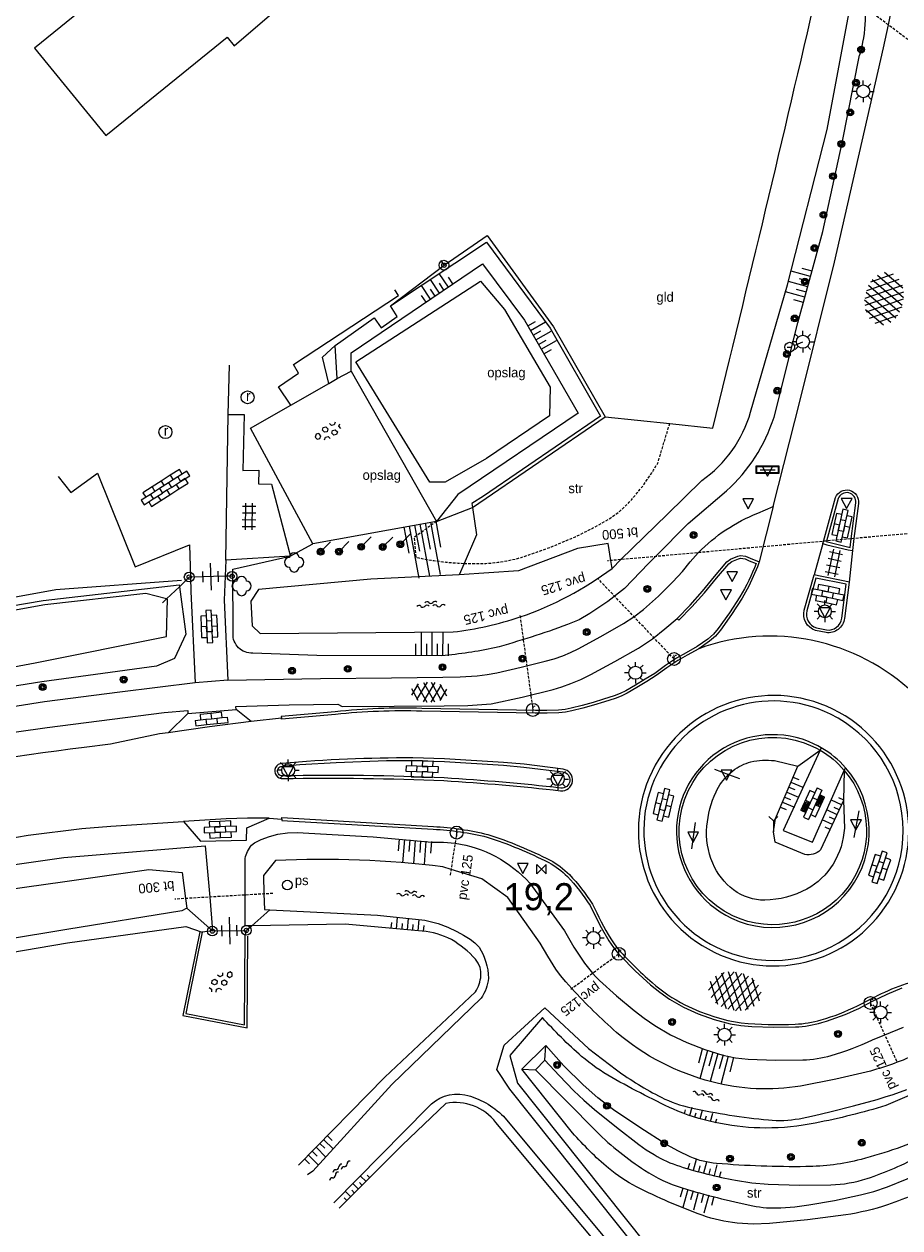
# Model space of a CAD drawing. Header units: metres. Extents: x 121538 to 126242, y 445257 to 454505.
# Tile 46 of 83: x 122808 to 122889, y 452379 to 452491. Entities that reach past the tile are written whole.
import ezdxf
from ezdxf.enums import TextEntityAlignment as Align

# ---------------------------------------------------------------- set-up
doc = ezdxf.new("R2010")
doc.units = ezdxf.units.M
doc.linetypes.add('SCHRIKH', pattern=[100, 100, 0])
doc.linetypes.add('STIPPELFIJN', pattern=[0.375, 0.25, -0.125])
for name, color, linetype in [('B01_F', 8, 'Continuous'), ('SYMBD01', 8, 'Continuous'), ('SYMBD02', 8, 'Continuous'), ('SYMBD03', 8, 'Continuous'), ('SYMBD04', 8, 'Continuous'), ('SYMBD05', 8, 'Continuous'), ('TEK-D05', 8, 'Continuous'), ('TEK-D19', 8, 'Continuous'), ('TEK-D20', 7, 'Continuous'), ('TER-D03S', 8, 'Continuous'), ('TER-T01', 8, 'Continuous'), ('TER-T02', 8, 'RASTER'), ('TER-T03', 8, 'Continuous'), ('TER-T04', 8, 'HAAG'), ('TER-T09', 8, 'Continuous'), ('TOPOT05', 8, 'STIPPELFIJN'), ('TOPOT11', 8, 'STIPPELFIJN'), ('TOPOT18', 8, 'STIPPELFIJN'), ('TOPOT20', 8, 'Continuous'), ('TOPOT21', 8, 'Continuous'), ('TOPOT22', 8, 'Continuous'), ('TOPOT23', 8, 'Continuous'), ('TOPOT24', 8, 'Continuous'), ('TOPOT26', 8, 'Continuous'), ('TOPOT30', 8, 'Continuous'), ('TOPOT50', 8, 'Continuous'), ('TOPOT54', 8, 'SCHRIKH'), ('TOPOV04', 8, 'Continuous'), ('WAT-T00', 8, 'Continuous'), ('WEG-T01', 8, 'Continuous'), ('WEG-T21', 8, 'Continuous')]:
    doc.layers.add(name, color=color, linetype=linetype)
doc.styles.add('ISO', font='provutr.shx')
doc.styles.add('rtw_iso', font='iso-rtw.shx')
doc.linetypes.add('HAAG', pattern='A,0.25,-0.25,[151,BLOK.SHX,S=0.25,R=0,X=0,Y=0],-0.25,0.25', length=1)
doc.linetypes.add('RASTER', pattern='A,0.25,-0.25,[150,BLOK.SHX,S=0.25,R=0,X=0,Y=0],-0.25,0.25', length=1)

# ---------------------------------------------------------------- blocks, each defined once
blk = doc.blocks.new('water-m')
at = {"linetype": 'Continuous'}
for centre, start, end in [((-0.32, 1.12), 309.7446, 50.2554), ((-0.01, 0.75), 129.7446, 230.2554), ((-0.32, 0.37), 309.7446, 50.2554), ((0.32, 0.01), 129.7446, 230.2554), ((0, 0.38), 309.7446, 50.2554), ((-0.01, -0.74), 129.7446, 230.2554), ((-0.32, -0.37), 309.7446, 50.2554), ((-0.32, -1.12), 309.7446, 50.2554), ((0, -0.37), 309.7446, 50.2554)]:
    blk.add_arc(centre, 0.244, start, end, dxfattribs=at)
blk = doc.blocks.new('talud')
for p, q in [((0, 0.75), (0.5, 0.75)), ((0, 0.5), (1, 0.5)), ((0, 0.25), (0.5, 0.25)), ((0, 0), (1, 0)), ((0, -0.25), (0.5, -0.25)), ((0, -0.5), (1, -0.5)), ((0, -0.75), (0.5, -0.75))]:
    blk.add_line(p, q)
blk = doc.blocks.new('struik')
at = {"linetype": 'Continuous'}
for centre, start, end in [((-0.44, 0), 91.0912, 268.9013), ((0, 0.44), 1.0233, 178.9632), ((0.44, 0), 271.6625, 88.3448), ((0, -0.45), 180.4729, 359.5406)]:
    blk.add_arc(centre, 0.45, start, end, dxfattribs=at)
blk = doc.blocks.new('DRHEK')
at = {"linetype": 'Continuous'}
for p, q in [((1.25, 0), (-1.25, 0)), ((-0.5, 0.7), (0.5, 0.7)), ((-0.5, -0.7), (0.5, -0.7))]:
    blk.add_line(p, q, dxfattribs=at)
blk = doc.blocks.new('beton-m')
for p, q in [((-0.23, 1.44), (-0.45, 1.31)), ((-0.45, 1.31), (-0.45, 1.05)), ((0, 1.31), (-0.23, 1.44)), ((0, 1.05), (0, 1.31)), ((-0.68, 0.66), (-0.45, 0.52)), ((-0.45, 0.26), (-0.68, 0.13)), ((-0.45, 1.05), (-0.23, 0.92)), ((-0.45, 0.52), (-0.45, 0.26)), ((-0.23, 0.92), (0, 1.05)), ((0, 0.52), (0.23, 0.66)), ((0, 0.26), (0, 0.52)), ((0.23, 0.13), (0, 0.26)), ((0.23, 0.66), (0.45, 0.52)), ((0.45, 0.26), (0.23, 0.13)), ((0.45, 0.52), (0.45, 0.26)), ((-0.45, -0.26), (-0.23, -0.13)), ((-0.45, -0.52), (-0.45, -0.26)), ((-0.23, -0.66), (-0.45, -0.52)), ((-0.23, -0.13), (0, -0.26)), ((0, -0.52), (-0.23, -0.66)), ((0, -0.26), (0, -0.52)), ((0, -1.05), (0.23, -0.92)), ((0.23, -0.92), (0.45, -1.05)), ((0.45, -0.26), (0.68, -0.13)), ((0.45, -0.52), (0.45, -0.26)), ((0.68, -0.66), (0.45, -0.52))]:
    blk.add_line(p, q)
blk = doc.blocks.new('asfalt-l')
for p, q in [((-0.93, 0.18), (0.7, 1.13)), ((-0.76, 1.01), (0.3, 1.62)), ((-0.7, 1.13), (0.93, 0.18)), ((-0.3, 1.62), (0.76, 1.01)), ((-0.89, -0.52), (0.89, 0.52)), ((-0.89, 0.52), (0.89, -0.52)), ((-0.93, -0.18), (0.7, -1.13)), ((-0.76, -1.01), (0.3, -1.62)), ((-0.7, -1.13), (0.93, -0.18)), ((-0.3, -1.62), (0.76, -1.01))]:
    blk.add_line(p, q)
blk = doc.blocks.new('bermverhardingblok-l')
at = {"linetype": 'Continuous'}
for p, q in [((-0.25, 1.5), (0.25, 1.5)), ((-0.25, 1.5), (-0.25, -1.5)), ((0.25, 1.5), (0.25, -1.5)), ((-0.75, 1), (-0.75, -1)), ((-0.25, 1), (-0.75, 1)), ((-0.75, 0), (-0.25, 0)), ((-0.25, 0.5), (0.25, 0.5)), ((0.75, 1), (0.25, 1)), ((0.25, 1), (0.75, 1)), ((0.75, 0), (0.25, 0)), ((0.35, 0.9), (0.35, 0.1)), ((0.65, 0.9), (0.35, 0.9)), ((0.65, 0.1), (0.35, 0.1)), ((0.45, 0.8), (0.45, 0.2)), ((0.55, 0.8), (0.45, 0.8)), ((0.55, 0.2), (0.45, 0.2)), ((0.55, 0.8), (0.55, 0.2)), ((0.65, 0.9), (0.65, 0.1)), ((0.75, -1), (0.75, 1)), ((-0.75, -1), (-0.25, -1)), ((-0.25, -1), (-0.75, -1)), ((-0.65, -0.1), (-0.35, -0.1)), ((-0.65, -0.9), (-0.65, -0.1)), ((-0.65, -0.9), (-0.35, -0.9)), ((-0.55, -0.2), (-0.45, -0.2)), ((-0.55, -0.8), (-0.55, -0.2)), ((-0.55, -0.8), (-0.45, -0.8)), ((-0.45, -0.8), (-0.45, -0.2)), ((-0.35, -0.9), (-0.35, -0.1)), ((-0.25, -0.5), (0.25, -0.5)), ((0.25, -1), (0.75, -1)), ((-0.25, -1.5), (0.25, -1.5))]:
    blk.add_line(p, q, dxfattribs=at)
blk = doc.blocks.new('asfalt-xl')
at = {"linetype": 'Continuous'}
for p, q in [((0.41, 2.41), (-1.51, 1.29)), ((0.41, 2.41), (-1.51, 1.29)), ((1.52, 1.29), (-0.43, 2.4)), ((1.52, 1.29), (-0.43, 2.4)), ((1.4, 1.54), (-1.75, -0.3)), ((1.4, 1.54), (-1.75, -0.3)), ((1.01, 2.03), (-1.74, 0.43)), ((1.01, 2.03), (-1.74, 0.43)), ((1.77, -0.29), (-1.4, 1.52)), ((1.77, -0.29), (-1.4, 1.52)), ((1.75, 0.44), (-1.02, 2.02)), ((1.75, 0.44), (-1.02, 2.02)), ((1.41, -1.53), (-1.75, 0.28)), ((1.41, -1.53), (-1.75, 0.28)), ((1.65, -0.94), (-1.64, 0.94)), ((1.65, -0.94), (-1.64, 0.94)), ((1.64, 0.96), (-1.63, -0.95)), ((1.64, 0.96), (-1.63, -0.95)), ((1.76, 0.3), (-1.39, -1.53)), ((1.76, 0.3), (-1.39, -1.53)), ((1.02, -2.03), (-1.74, -0.45)), ((1.02, -2.03), (-1.74, -0.45)), ((1.75, -0.43), (-1, -2.03)), ((1.75, -0.43), (-1, -2.03)), ((0.41, -2.41), (-1.49, -1.33)), ((0.41, -2.41), (-1.49, -1.33)), ((1.53, -1.28), (-0.41, -2.41)), ((1.53, -1.28), (-0.41, -2.41))]:
    blk.add_line(p, q, dxfattribs=at)
blk = doc.blocks.new('tegels-m')
for p, q in [((-0.31, -1.23), (-0.31, 1.25)), ((0.31, -1.23), (0.31, 1.25)), ((0.62, 0.94), (-0.62, 0.94)), ((0.62, 0.31), (-0.62, 0.31)), ((0.62, -0.31), (-0.62, -0.31)), ((0.62, -0.94), (-0.62, -0.94))]:
    blk.add_line(p, q)
blk = doc.blocks.new('paal')
for radius in [0.45, 0.2]:
    blk.add_circle((0, 0), radius)
blk = doc.blocks.new('lichtmast')
for p, q in [((-0.6, 0), (-1, 0)), ((-0.71, 0.71), (-0.42, 0.42)), ((0, 0.6), (0, 1)), ((0.42, 0.42), (0.71, 0.71)), ((0.6, 0), (1, 0)), ((-0.42, -0.42), (-0.71, -0.71)), ((0, -0.6), (0, -1)), ((0.42, -0.42), (0.71, -0.71))]:
    blk.add_line(p, q)
blk.add_circle((0, 0), 0.6)
blk = doc.blocks.new('kilometerpaal')
for p, q in [((-0.44, 0.44), (0.44, -0.44)), ((-0.44, -0.44), (-0.44, 0.44)), ((0.44, 0.44), (-0.44, -0.44)), ((0.44, -0.44), (0.44, 0.44))]:
    blk.add_line(p, q)
at = {"style": 'rtw_iso'}
blk.add_attdef('KILOMETERPAAL', (0.59, 0.87), '', height=2.5, dxfattribs=at)
blk = doc.blocks.new('BOOM')
for radius in [0.315, 0.225, 0.135]:
    blk.add_circle((0, 0), radius)
blk = doc.blocks.new('vruchtboom')
blk.add_line((0, 0), (0.919239, 0.919239))
for radius in [0.315, 0.225, 0.135]:
    blk.add_circle((0, 0), radius)
blk = doc.blocks.new('verkeersbord')
for p, q in [((0.5, 0.32), (-0.5, 0.32)), ((-0.5, 0.32), (0, -0.6)), ((0, -0.6), (0.5, 0.32))]:
    blk.add_line(p, q)
blk = doc.blocks.new('wegwijzer')
for q in [(-0.42, 1.42), (0.42, 1.42), (0, 0)]:
    blk.add_line((0, 1), q)
blk = doc.blocks.new('kolk')
blk.add_circle((0, 0), 0.6)
at = {"style": 'ISO'}
blk.add_text('r', height=0.933, dxfattribs=at).set_placement((0.06, -0.33), align=Align.CENTER)
blk = doc.blocks.new('aanduidingsbord')
for p, q in [((-0.81, -0.33), (0, 0)), ((-1.45, -0.5), (-1.01, -0.5))]:
    blk.add_line(p, q)
blk.add_circle((-1.23, -0.5), 0.45)
blk = doc.blocks.new('peilschaal')
blk.add_circle((0, 0), 0.45)
at = {"style": 'ISO'}
blk.add_attdef('PEILSCHAAL', (0.7, 0), '', height=0.9, dxfattribs=at)
blk = doc.blocks.new('plaatsnaam')
blk.add_line((-0.69, 0), (0.69, 0))
for points in [[(-1.05, 0.35), (1.05, 0.35), (1.05, -0.35), (-1.05, -0.35)], [(-0.99, 0.29), (0.99, 0.29), (0.99, -0.29), (-0.99, -0.29)]]:
    blk.add_lwpolyline(points, close=True)
blk = doc.blocks.new('klinkers-m')
for p, q in [((0, 1.5), (-0.5, 1.5)), ((-0.5, 1.5), (-0.5, 0.5)), ((0, 1.5), (0, 1)), ((-0.5, 0.5), (-0.5, -0.5)), ((0, 0.5), (-0.5, 0.5)), ((0.5, 1), (0, 1)), ((0, 1), (0, 0.5)), ((0, 0.5), (0, 0)), ((0.5, 0), (0, 0)), ((0, 0), (0, -0.5)), ((0.5, 0), (0.5, 1)), ((0.5, -1), (0.5, 0)), ((-0.5, -0.5), (-0.5, -1.5)), ((0, -0.5), (-0.5, -0.5)), ((0, -0.5), (0, -1)), ((0, -1), (0.5, -1)), ((0, -1), (0, -1.5)), ((-0.5, -1.5), (0, -1.5))]:
    blk.add_line(p, q)
blk = doc.blocks.new('klinkers-l')
at = {"linetype": 'Continuous'}
for p, q in [((0.25, 1.5), (-0.25, 1.5)), ((-0.25, 1.5), (-0.25, 0.5)), ((0.25, 0.5), (0.25, 1.5)), ((-0.25, 1), (-0.75, 1)), ((-0.75, 1), (-0.75, 0)), ((-0.25, 0), (-0.75, 0)), ((-0.75, 0), (-0.75, -1)), ((0.25, 0.5), (-0.25, 0.5)), ((-0.25, 0.5), (-0.25, -0.5)), ((0.75, 1), (0.25, 1)), ((0.25, -0.5), (0.25, 0.5)), ((0.75, 0), (0.75, 1)), ((-0.75, -1), (-0.25, -1)), ((-0.25, -0.5), (-0.25, 0)), ((0.25, -0.5), (-0.25, -0.5)), ((-0.25, -0.5), (-0.25, -1.5)), ((0.75, 0), (0.25, 0)), ((0.25, 0), (0.25, -0.5)), ((0.25, -1.5), (0.25, -0.5)), ((0.25, -1), (0.75, -1)), ((0.75, -1), (0.75, 0)), ((-0.25, -1.5), (0.25, -1.5))]:
    blk.add_line(p, q, dxfattribs=at)
blk = doc.blocks.new('klinkers-xl')
at = {"linetype": 'Continuous'}
for p, q in [((0.25, 2.5), (-0.25, 2.5)), ((-0.25, 2.5), (-0.25, 1.5)), ((0.25, 1.5), (0.25, 2.5)), ((-0.25, 2), (-0.75, 2)), ((-0.75, 2), (-0.75, 1)), ((-0.25, 1.5), (0.25, 1.5)), ((-0.25, 1.5), (-0.25, 0.5)), ((0.75, 2), (0.25, 2)), ((0.25, 2), (0.25, 1.5)), ((0.25, 0.5), (0.25, 1.5)), ((0.75, 1), (0.75, 2)), ((-0.75, 1), (-0.75, 0)), ((-0.75, 1), (-0.25, 1)), ((-0.75, 0), (-0.25, 0)), ((-0.75, 0), (-0.75, -1)), ((-0.25, 0.5), (0.25, 0.5)), ((-0.25, 0.5), (-0.25, -0.5)), ((0.25, 1), (0.75, 1)), ((0.25, 0.5), (0.25, 0)), ((0.25, 0), (0.75, 0)), ((0.25, 0), (0.25, -0.5)), ((0.75, 0), (0.75, 1)), ((0.75, -1), (0.75, 0)), ((-0.75, -1), (-0.75, -2)), ((-0.75, -1), (-0.25, -1)), ((-0.25, -0.5), (0.25, -0.5)), ((-0.25, -0.5), (-0.25, -1.5)), ((0.25, -1.5), (0.25, -0.5)), ((0.25, -1), (0.75, -1)), ((0.75, -2), (0.75, -1)), ((-0.75, -2), (-0.25, -2)), ((-0.25, -1.5), (0.25, -1.5)), ((-0.25, -1.5), (-0.25, -2.5)), ((0.25, -2.5), (0.25, -1.5)), ((0.25, -2), (0.75, -2)), ((-0.25, -2.5), (0.25, -2.5))]:
    blk.add_line(p, q, dxfattribs=at)

msp = doc.modelspace()

# ---------------------------------------------------------------- linework, layer by layer
at = {"layer": 'B01_F'}
msp.add_lwpolyline([(122822.72, 452500), (122820.25, 452498.02), (122820.43, 452497.8), (122809.21, 452488.68), (122815.79, 452480.57), (122827.02, 452489.69), (122827.68, 452488.89), (122834.45, 452494.7), (122830.14, 452500)], dxfattribs=at)
at = {"layer": 'TER-T01'}
for points in [[(122846.78, 452469.02), (122847.11, 452468.58)], [(122837.23, 452458.08), (122838.51, 452458.77)]]:
    msp.add_lwpolyline(points, dxfattribs=at)
at = {"layer": 'TER-T02', "flags": 128}
msp.add_lwpolyline([(122868, 452453.92), (122871.98, 452453.51, 0.004036), (122881.62, 452493.89)], format="xyb", dxfattribs=at)
for points in [[(122847.11, 452468.58), (122851.1, 452471.32), (122857.24, 452462.87), (122862.02, 452454.55)], [(122842.17, 452464.81), (122847.11, 452468.58)], [(122837.03, 452461.14), (122840.65, 452463.72), (122841.3, 452462.78), (122842.77, 452463.83), (122842.17, 452464.81)], [(122837.23, 452458.08), (122837.03, 452461.14)], [(122849.74, 452446.16), (122862.02, 452454.55)], [(122862.02, 452454.55), (122868, 452453.92)], [(122846.42, 452444.87), (122849.74, 452446.16)], [(122823.51, 452439.7), (122822.61, 452438.82)], [(122822.61, 452438.82), (122821.43, 452437.69)], [(122821.43, 452437.69), (122821.06, 452437.33)], [(122823.3, 452409.07), (122825.68, 452406.96)], [(122830.98, 452408.9), (122829.31, 452407.44)], [(122824.49, 452406.89), (122822.92, 452399.13), (122828.88, 452397.98), (122828.94, 452406.48)], [(122829.31, 452407.44), (122828.81, 452407)]]:
    msp.add_lwpolyline(points, dxfattribs=at)
at = {"layer": 'TER-T03'}
for points in [[(122823.65, 452439.7), (122823.51, 452439.7)], [(122826.86, 452439.79), (122823.65, 452439.7)], [(122827.5, 452439.81), (122826.86, 452439.79)], [(122825.68, 452406.96), (122828.81, 452407)]]:
    msp.add_lwpolyline(points, dxfattribs=at)
at = {"layer": 'TER-T04', "flags": 128}
msp.add_lwpolyline([(122785.86, 452433.96), (122811.17, 452438.55), (122822.82, 452439.44)], dxfattribs=at)
at = {"layer": 'TER-T09'}
for points in [[(122861.55, 452516.55), (122870.11, 452509.98), (122882.91, 452499.11, -0.065625), (122884.68, 452497.53), (122885.11, 452496.91), (122885.42, 452496.15), (122885.63, 452495.35), (122885.89, 452493.92), (122886.05, 452492.47), (122886.08, 452491.87), (122886.1, 452491.27, -0.054181), (122885.58, 452488.02)], [(122728.81, 452433.41), (122714.44, 452419.79), (122714.93, 452419.22), (122719.19, 452420.64), (122723.68, 452420.63), (122747.38, 452425.82), (122753.96, 452427.33), (122766.61, 452430.23), (122771.65, 452431.59), (122773.81, 452433.26), (122777.33, 452437.9), (122779.99, 452439.67), (122782.35, 452442.4), (122784.42, 452445.98), (122789.5, 452450.11, -0.834261), (122795.04, 452445.88), (122787.42, 452436.8), (122784.79, 452434.26), (122785.05, 452433.68), (122788.02, 452433.82), (122809.99, 452437.55), (122822.58, 452439), (122822.61, 452438.82)], [(122863.83, 452438.66), (122862.26, 452437.44), (122860.62, 452436.33), (122859.61, 452435.76), (122858.53, 452435.31, -0.020953), (122851.79, 452433.15, -0.028752), (122846.92, 452432.43), (122835.33, 452432.46), (122829.41, 452432.68, -0.450729), (122827.58, 452434.49), (122827.55, 452440.43), (122832.88, 452441.66)], [(122829.31, 452407.44), (122828.69, 452407.43), (122828.7, 452410.28), (122828.7, 452413.67, -0.115035), (122829.3, 452414.9), (122829.56, 452415.1), (122830.17, 452415.41), (122830.94, 452415.71), (122831.72, 452415.93), (122832.62, 452416.05), (122833.52, 452416.07), (122840.56, 452415.67), (122845.97, 452415.19), (122847.05, 452415.19), (122848.13, 452415.08, -0.175548), (122855.05, 452411.38), (122858.27, 452406.98), (122859.14, 452405.46), (122860.11, 452403.98), (122860.47, 452403.51), (122860.85, 452403.05), (122861.17, 452402.7), (122861.51, 452402.37), (122863.09, 452400.95), (122864.71, 452399.58), (122865.64, 452398.87), (122866.61, 452398.21), (122868.08, 452397.35), (122869.6, 452396.62), (122871.25, 452395.98), (122872.93, 452395.46), (122874.09, 452395.22), (122875.26, 452395.09), (122877.79, 452394.99), (122880.32, 452395.02, 0.061843), (122882.95, 452395.43, 0.040366), (122886.76, 452396.87), (122887.92, 452397.34), (122889.65, 452398.05)], [(122833.63, 452385.28), (122841.64, 452393.42), (122850.01, 452401.31, 0.114884), (122850.53, 452402.82), (122850.53, 452403.2), (122850.44, 452403.58), (122850.26, 452403.97), (122850.01, 452404.33, 0.0853), (122847.79, 452406.16, 0.097991), (122845.1, 452406.95), (122837.96, 452407.59), (122829.31, 452407.44)], [(122922.74, 452379.02), (122919.64, 452381.29), (122906.65, 452389.46), (122901.36, 452392.05), (122898.85, 452393.3), (122896.51, 452394.14), (122895.04, 452394.11), (122893.71, 452393.39), (122891.85, 452392.55), (122889.96, 452391.62), (122888.02, 452390.8, -0.025327), (122881.48, 452389.17, -0.049182), (122876.88, 452388.71, -0.04742), (122872.7, 452389.13, -0.045289), (122868.75, 452390.27, -0.022373), (122862.65, 452393.39, -0.050228), (122859.85, 452395.35, -0.033459), (122856.21, 452398.95), (122853.2, 452395.43), (122853.9, 452392.87), (122877.86, 452362.85, -0.897667)], [(122876.08, 452360.24), (122851.92, 452389.23, 0.277494), (122847.28, 452391), (122843.24, 452387.13), (122837.39, 452381.29)]]:
    msp.add_lwpolyline(points, format="xyb", dxfattribs=at)
for points in [[(122832.88, 452441.66), (122834.96, 452442.79)], [(122822.61, 452438.82), (122823.2, 452434.43), (122822.15, 452432.16), (122820.5, 452431.45), (122809.89, 452430.01), (122796.69, 452427.91), (122769.57, 452422.73), (122755.39, 452419.68), (122746.18, 452417.69), (122718.27, 452411.67), (122689.06, 452406.51), (122668.27, 452403.4)], [(122670.52, 452387.72), (122681.76, 452388.79), (122684.22, 452389.31), (122707.61, 452394.28), (122736.33, 452399.6), (122758.23, 452404.46), (122763.16, 452405.56), (122788.7, 452410.45), (122811.93, 452413.76), (122825.01, 452414.84), (122825.42, 452410.09), (122825.68, 452406.96)], [(122707.89, 452383.27), (122714.19, 452385.68), (122741.53, 452391.43), (122759.84, 452395.88), (122766.06, 452397.39), (122780.94, 452400.5), (122794.85, 452402.88), (122812.24, 452405.85), (122823.22, 452407.36), (122824.73, 452406.84)]]:
    msp.add_lwpolyline(points, dxfattribs=at)
at = {"layer": 'TOPOT05', "flags": 128}
for points in [[(122848.98, 452440.98), (122849.71, 452440.96), (122850.44, 452440.96, 0.076557), (122854.79, 452441.7), (122857.06, 452442.52), (122859.28, 452443.45), (122860.86, 452444.23), (122862.39, 452445.11, 0.072628), (122864.49, 452446.9, 0.048229), (122866.9, 452450.26), (122868, 452453.92)], [(122846.42, 452444.87), (122844.34, 452443.38), (122844.49, 452441.54, 0.042622), (122848.98, 452440.98)]]:
    msp.add_lwpolyline(points, format="xyb", dxfattribs=at)
at = {"layer": 'TOPOT11', "flags": 128}
msp.add_lwpolyline([(122899.33, 452482.46), (122899.19, 452482.56), (122898.5, 452483.08), (122897.95, 452483.5), (122888.24, 452490.82), (122886.05, 452492.47), (122884.87, 452493.35), (122883.99, 452494.02), (122883.43, 452494.44)], dxfattribs=at)
at = {"layer": 'TOPOT18'}
msp.add_line((122868.4, 452432.13), (122861.41, 452439.51), dxfattribs=at)
at = {"layer": 'TOPOT18', "flags": 128}
for points in [[(122895.57, 452444.23), (122894.84, 452444.16), (122892.49, 452443.95), (122890.3, 452443.75), (122885.06, 452443.28), (122884.81, 452443.26), (122882.5, 452443.05), (122882.23, 452443.02), (122870.65, 452441.97), (122866.67, 452441.61), (122863.48, 452441.33), (122862.55, 452441.24), (122862.24, 452441.21)], [(122854.14, 452436.14), (122854.16, 452436.03), (122855.33, 452427.42)], [(122848.28, 452416.06), (122848.13, 452415.08), (122847.76, 452412.66), (122847.68, 452412.08)], [(122831.27, 452410.43), (122830.44, 452410.38), (122828.7, 452410.28), (122825.42, 452410.09), (122823.19, 452409.96), (122822.19, 452409.9)], [(122858.84, 452401.56), (122858.93, 452401.63), (122860.85, 452403.05), (122863.27, 452404.83), (122863.28, 452404.84)], [(122889.03, 452394.88), (122887.92, 452397.34), (122886.59, 452400.29)]]:
    msp.add_lwpolyline(points, dxfattribs=at)
at = {"layer": 'TOPOT50'}
for points in [[(122862.66, 452440.52), (122863.48, 452441.33), (122867.75, 452445.51), (122870.97, 452448.66, 0.173419), (122875.49, 452454.99), (122878.9, 452466.77), (122882.58, 452481.15), (122884.87, 452493.35), (122884.91, 452493.61), (122884.66, 452494.73)], [(122863.83, 452438.66), (122866.03, 452440.97), (122866.67, 452441.61), (122869.72, 452444.66), (122873.27, 452447.7, 0.130646), (122877.66, 452454.51), (122879.87, 452463.26), (122882.17, 452471.69), (122883.97, 452479.91), (122885.58, 452488.02)], [(122884.1, 452419.02), (122884.17, 452416.48, -0.125182), (122883.13, 452413.15, -0.130532), (122880.69, 452410.83, -0.122808), (122876.8, 452409.81, -0.165303), (122873.92, 452410.75, -0.133188), (122871.98, 452413.24, -0.121238), (122871.44, 452416.65, -0.08877), (122872.29, 452419.82, -0.091663), (122873.45, 452421.44), (122873.65, 452421.62), (122873.85, 452421.79, -0.108435), (122875.51, 452422.6, -0.090682), (122877.7, 452422.72), (122879.85, 452422.22)], [(122884.1, 452419.02), (122881.95, 452414.45, -0.251695), (122880.51, 452414.04), (122877.75, 452415.16), (122877.6, 452416.14), (122877.8, 452417.36), (122879.85, 452422.22)], [(122892.28, 452388.14, -0.044574), (122885.71, 452385.81, -0.060306), (122880.6, 452385.14, -0.023911), (122872.34, 452385.44, -0.079211), (122869.9, 452386.04), (122868.8, 452386.56), (122867.73, 452387.17), (122865.24, 452388.75), (122862.8, 452390.41), (122861.35, 452391.51), (122859.98, 452392.72), (122858.2, 452394.48), (122856.53, 452396.34)], [(122856.44, 452395.01), (122857.76, 452393.57), (122859.13, 452392.16), (122860.06, 452391.28), (122861.04, 452390.43), (122863.07, 452388.8), (122865.14, 452387.2), (122865.83, 452386.71), (122866.55, 452386.25, 0.059537), (122868.94, 452385.17, 0.029435), (122874.09, 452383.88), (122875.6, 452383.65), (122877.13, 452383.52), (122880.02, 452383.44), (122882.92, 452383.46, 0.072961), (122886.27, 452384.04, 0.045475), (122891.27, 452386.2, -0.045475)], [(122893.43, 452383.76, -0.030493), (122888.16, 452381.61, -0.043724), (122884.29, 452380.67), (122880.77, 452380.21), (122877.23, 452379.87), (122875.73, 452379.82), (122874.23, 452379.91, -0.061504), (122871.02, 452380.64, -0.030385), (122864.92, 452383.28, -0.058274), (122862.33, 452385, -0.038832), (122859.01, 452388.28), (122854.31, 452394.17)], [(122855.57, 452394.09), (122861.24, 452388.35, 0.047684), (122865.67, 452384.81, 0.07052), (122869.15, 452383.18, 0.024182), (122875.68, 452381.52, 0.062619), (122878.28, 452381.33), (122879.58, 452381.43), (122880.87, 452381.6), (122883.27, 452382.02), (122885.65, 452382.52), (122886.91, 452382.84), (122888.15, 452383.27), (122889.98, 452384.02), (122891.78, 452384.87)]]:
    msp.add_lwpolyline(points, format="xyb", dxfattribs=at)
for points in [[(122842.17, 452464.81), (122851.03, 452470.71), (122856.93, 452462.75), (122861.59, 452454.61), (122850.77, 452447.19), (122849.68, 452446.51), (122849.74, 452446.16)], [(122838.51, 452458.77), (122838.51, 452460.47), (122850.68, 452468.7), (122854.56, 452463.49), (122859.53, 452454.87), (122848.38, 452447.37), (122846.42, 452444.87)], [(122836.46, 452457.64), (122835.85, 452460.07), (122837.03, 452461.14)], [(122849.74, 452446.16), (122850.13, 452443.62), (122848.98, 452440.98)], [(122848.98, 452440.98), (122848.51, 452439.91)], [(122879.85, 452422.22), (122881.93, 452423.69)], [(122884.16, 452421.82), (122884.1, 452419.02)], [(122856.53, 452396.34), (122854.31, 452394.17)], [(122856.44, 452395.01), (122856.53, 452396.34)], [(122856.44, 452395.01), (122855.57, 452394.09)], [(122854.31, 452394.17), (122855.57, 452394.09)]]:
    msp.add_lwpolyline(points, dxfattribs=at)
msp.add_lwpolyline([(122850.49, 452467.1), (122852.72, 452464.49), (122856.92, 452457.3), (122856.86, 452454.65), (122851.03, 452450.69), (122847.2, 452448.49), (122845.79, 452448.5), (122838.94, 452459.65)], close=True, dxfattribs=at)
at = {"layer": 'TOPOT54'}
for points in [[(122872.15, 452421.93), (122873.45, 452421.44)], [(122873.45, 452421.44), (122874.46, 452421.06)], [(122885.09, 452415.61), (122885.53, 452418.08)], [(122870.36, 452417.01), (122870.02, 452414.56)]]:
    msp.add_lwpolyline(points, dxfattribs=at)
at = {"layer": 'TOPOV04'}
msp.add_lwpolyline([(122877.59, 452446.24), (122876.29, 452441.13)], dxfattribs=at)
msp.add_lwpolyline([(122890.61, 452428.92, 0.284639), (122870.69, 452433.08)], format="xyb", dxfattribs=at)
at = {"layer": 'WAT-T00'}
for points in [[(122821.43, 452437.69), (122819.51, 452438.18), (122810.15, 452437.13), (122787.18, 452432.99), (122783.2, 452432.64), (122783.01, 452433.15), (122787.15, 452437.59), (122794.25, 452446.23, 0.926124), (122790.01, 452449.21), (122784.69, 452445.01), (122781.97, 452440.59), (122779.71, 452438.26), (122777.71, 452437.02), (122775.56, 452433.66), (122773.03, 452431.28), (122771.88, 452430.7), (122754.06, 452426.78), (122745.37, 452424.87), (122721.72, 452419.7), (122713.82, 452418.72), (122713.48, 452419.18), (122714.16, 452420.42), (122728.28, 452433.82)], [(122848.51, 452439.91), (122840.34, 452439.52), (122829.94, 452438.56), (122829.23, 452437.48), (122829.35, 452435.2), (122830.08, 452434.49), (122847.96, 452434.63, 0.052796), (122854.16, 452436.03, 0.080124), (122862.66, 452440.52)], [(122890.93, 452395.58, -0.039153), (122886.59, 452393.99), (122883.37, 452393.23), (122880.12, 452392.6, -0.108141), (122871.9, 452392.99, -0.113149), (122863.08, 452397.56, -0.026405), (122858.93, 452401.63), (122858.65, 452401.94), (122858.37, 452402.25), (122857.89, 452402.82), (122857.47, 452403.42), (122856.72, 452404.61), (122856.02, 452405.82), (122853.01, 452410.04), (122850.62, 452411.79), (122847.76, 452412.66), (122847.01, 452412.89, 0.043445), (122831.51, 452413.47), (122830.39, 452412.1), (122830.44, 452410.38), (122830.49, 452408.93), (122830.98, 452408.9)], [(122830.98, 452408.9), (122840.94, 452408.41), (122845.32, 452407.95), (122846.58, 452407.64), (122847.45, 452407.31), (122848.29, 452406.9), (122848.92, 452406.56), (122849.52, 452406.19), (122849.97, 452405.85), (122850.36, 452405.45, -0.13691), (122851.22, 452402.59, -0.117883), (122850.55, 452400.72), (122842.29, 452392.73), (122834.97, 452384.71), (122834.48, 452384.38)], [(122877.16, 452362.28), (122853.19, 452392.31), (122852.01, 452394.14), (122852.69, 452396.39), (122856.45, 452399.84), (122860.47, 452396.07), (122863.08, 452394.1, 0.039949), (122867.22, 452391.56, 0.064536), (122869.99, 452390.58, 0.028005), (122877.14, 452389.46, 0.071668), (122879.98, 452389.58), (122881.4, 452389.87), (122882.81, 452390.2), (122885.01, 452390.76), (122887.2, 452391.36), (122887.94, 452391.59), (122888.68, 452391.83), (122889.95, 452392.29)], [(122836.92, 452381.79), (122845.6, 452390.6, -0.269152), (122849.05, 452391.8, -0.134855), (122852.61, 452389.8), (122876.11, 452361.62, 0.890673)]]:
    msp.add_lwpolyline(points, format="xyb", dxfattribs=at)
for points in [[(122862.3, 452442.81), (122859.48, 452442.37), (122854.01, 452440.28), (122848.51, 452439.91)], [(122862.66, 452440.52), (122862.55, 452441.24), (122862.3, 452442.81)], [(122695.26, 452410.26), (122695.35, 452409.97), (122722.73, 452414.38), (122755.08, 452421.33), (122766.29, 452423.74), (122796.57, 452429.41), (122809.25, 452431.77), (122821.43, 452434.2), (122821.52, 452437.67), (122821.43, 452437.69)], [(122690.9, 452386.78), (122691.9, 452388.18), (122729.85, 452395.86), (122746.45, 452399.41), (122758.68, 452402.09), (122776.78, 452406.06), (122791.32, 452408.63), (122812, 452411.52), (122819.79, 452412.64), (122822.88, 452412.36), (122823.19, 452409.96), (122823.3, 452409.07)], [(122823.3, 452409.07), (122822.85, 452408.83), (122812.2, 452407.08), (122795.04, 452404.24), (122781.34, 452401.78), (122766.62, 452399.03), (122759.54, 452397.44), (122741.59, 452393.42), (122717.36, 452388.25), (122707.23, 452384.44)]]:
    msp.add_lwpolyline(points, dxfattribs=at)
at = {"layer": 'WEG-T01'}
for points in [[(122877.59, 452446.24), (122880.09, 452456.1), (122883.27, 452468.87), (122887.8, 452488.71), (122888.24, 452490.82), (122888.56, 452492.37), (122888.68, 452493.94)], [(122832.92, 452455.61), (122831.79, 452457.33), (122833.63, 452458.59), (122833.19, 452459.39), (122842.89, 452465.79), (122842.55, 452466.29)], [(122827.14, 452454.76), (122827.24, 452459.33)], [(122836.46, 452457.64), (122837.23, 452458.08)], [(122838.51, 452458.77), (122846.42, 452444.87)], [(122832.92, 452455.61), (122836.46, 452457.64)], [(122826.91, 452441.28), (122827.14, 452454.76)], [(122827.14, 452454.76), (122828.61, 452454.75), (122828.49, 452449.59), (122829.96, 452449.6), (122829.94, 452448.35), (122831.13, 452448.31), (122832.76, 452442.09), (122832.88, 452441.66)], [(122834.96, 452442.79), (122829.19, 452453.48), (122832.92, 452455.61)], [(122811.4, 452449.02), (122812.56, 452447.55), (122815.03, 452449.33), (122818.52, 452440.65), (122823.56, 452442.7), (122823.65, 452439.7)], [(122846.42, 452444.87), (122834.96, 452442.79)], [(122882.18, 452442.82), (122881.37, 452439.92)], [(122882.18, 452442.82), (122882.56, 452442.71), (122884.51, 452442.23), (122884.92, 452442.16)], [(122832.88, 452441.66), (122826.91, 452441.28)], [(122868.68, 452435.88), (122869.88, 452437.12), (122871.03, 452438.4), (122872.15, 452439.78), (122873.3, 452441.11), (122873.63, 452441.36), (122874.3, 452441.65), (122874.54, 452441.7), (122875.01, 452441.64), (122875.46, 452441.46), (122876.29, 452441.13)], [(122884.92, 452442.16), (122884.6, 452439.25)], [(122826.91, 452441.28), (122826.86, 452439.79)], [(122876.29, 452441.13), (122876.14, 452440.67), (122875.33, 452438.86), (122874.71, 452437.75), (122873.73, 452436.25), (122872.7, 452434.79), (122872.23, 452434.25), (122871.69, 452433.77), (122870.69, 452433.08)], [(122823.65, 452439.7), (122823.68, 452438.39), (122824.06, 452429.92)], [(122826.86, 452439.79), (122826.77, 452437.56), (122827.09, 452430.18)], [(122884.6, 452439.25), (122884.2, 452439.33), (122881.76, 452439.83), (122881.37, 452439.92)], [(122827.88, 452427.45), (122827.84, 452427.74), (122832.77, 452427.88), (122837.27, 452427.96), (122837.68, 452427.73), (122842.5, 452427.77), (122847.12, 452427.8), (122849.3, 452427.83), (122851.48, 452427.99), (122854.35, 452428.6), (122857.2, 452429.31), (122858.03, 452429.56), (122858.85, 452429.85), (122859.78, 452430.24), (122860.69, 452430.69), (122862.91, 452431.89), (122865.11, 452433.14), (122865.77, 452433.55), (122866.4, 452434.01), (122867.55, 452434.92), (122868.68, 452435.88)], [(122827.09, 452430.18), (122824.06, 452429.92)], [(122821.56, 452425.28), (122823.39, 452427.08)], [(122823.39, 452427.08), (122827.88, 452427.45)], [(122829.26, 452426.33), (122827.88, 452427.45)], [(122829.26, 452426.33), (122825.41, 452425.86), (122821.56, 452425.28)], [(122832.05, 452426.66), (122829.26, 452426.33)], [(122881.93, 452423.69), (122878.5, 452416.26), (122881.22, 452415.16), (122884.16, 452421.82)], [(122882.03, 452423.92), (122881.93, 452423.69)], [(122884.16, 452421.82), (122884.27, 452422.07)], [(122633.63, 452385.34), (122638.32, 452385.76), (122642.99, 452386.24), (122652.52, 452387.35), (122661.06, 452388.47), (122669.58, 452389.7), (122676.21, 452390.7), (122682.83, 452391.76), (122708.89, 452396.21), (122713.73, 452397.07), (122725.28, 452399.34), (122736.82, 452401.73), (122757.91, 452406.2), (122768.4, 452408.42), (122777.88, 452410.37), (122782.71, 452411.3), (122797.24, 452413.94), (122802.05, 452414.76), (122805.33, 452415.27), (122808.61, 452415.82), (122813.58, 452416.43), (122816.26, 452416.67), (122822.98, 452417.08)], [(122822.98, 452417.08), (122824.56, 452415.28), (122828.83, 452415.37), (122828.87, 452416.5), (122830.91, 452417.4)], [(122830.91, 452417.4), (122828.93, 452417.39), (122826.95, 452417.32), (122822.98, 452417.08)], [(122830.91, 452417.4), (122832.09, 452417.31)], [(122824.73, 452406.84), (122823.5, 452400.75), (122823.22, 452399.33), (122828.63, 452398.28), (122828.69, 452406.48), (122828.81, 452407)], [(122825.68, 452406.96), (122824.73, 452406.84)]]:
    msp.add_lwpolyline(points, dxfattribs=at)
for points in [[(122882.18, 452442.82), (122882.23, 452443.02), (122883.36, 452447.07, -0.893452), (122885.47, 452446.53), (122885.06, 452443.28), (122884.92, 452442.16)], [(122827.09, 452430.18), (122835.66, 452430.32), (122842.26, 452430.38), (122847.01, 452430.45), (122848.6, 452430.49), (122850.19, 452430.58), (122851.1, 452430.69), (122852, 452430.85), (122854.24, 452431.36), (122856.46, 452431.92), (122857.29, 452432.15), (122858.1, 452432.43), (122858.82, 452432.73), (122859.53, 452433.07), (122861.64, 452434.22), (122863.72, 452435.41), (122864.67, 452436.03), (122865.56, 452436.72), (122866.95, 452437.96), (122868.28, 452439.27), (122869.18, 452440.24), (122869.88, 452441.13), (122870.65, 452441.97, -0.104938), (122876.15, 452445.63), (122877.59, 452446.24)], [(122884.6, 452439.25), (122884.17, 452435.89, -0.428284), (122882.47, 452434.58), (122881.5, 452434.78, -0.402073), (122880.46, 452436.65), (122881.37, 452439.92)], [(122870.69, 452433.08), (122869.63, 452432.48), (122868.75, 452431.99), (122867.73, 452431.31), (122866.74, 452430.59), (122865.87, 452430.05), (122864.97, 452429.49), (122864.05, 452428.96), (122863.51, 452428.7), (122862.95, 452428.48), (122861.96, 452428.16), (122860.96, 452427.86), (122859.96, 452427.58), (122858.94, 452427.33), (122858.34, 452427.21), (122857.73, 452427.14), (122856.65, 452427.11), (122855.56, 452427.12), (122845.05, 452427.3, 0.034242), (122837.05, 452426.99), (122832.06, 452426.55), (122832.05, 452426.66)], [(122824.06, 452429.92), (122817.09, 452429.06), (122810.12, 452428.15), (122798.81, 452426.37), (122792.29, 452425.23), (122782.36, 452423.36), (122772.43, 452421.43), (122761.23, 452419.1), (122755.72, 452417.94), (122722.7, 452410.97, -0.017967), (122685.11, 452404.41), (122668.42, 452401.84), (122660.78, 452400.67), (122648.42, 452399.2), (122636.93, 452398.05), (122634.29, 452397.82)], [(122883.11, 452427.48, 1), (122872.12, 452404.99)], [(122882.88, 452427.02, 1), (122872.34, 452405.45)], [(122634.75, 452395.38), (122640.18, 452395.84), (122649.87, 452396.91), (122658.9, 452398), (122668.65, 452399.48), (122685.4, 452402.03, 0.014603), (122723.54, 452408.73), (122756.15, 452415.61), (122761.47, 452416.74), (122772.8, 452419.05), (122782.86, 452420.99), (122792.93, 452422.88), (122800.22, 452424.18), (122807.53, 452425.38), (122810.38, 452425.79), (122821.19, 452427.18), (122823.38, 452427.35), (122823.39, 452427.08)], [(122872.12, 452404.99, 1), (122883.11, 452427.48)], [(122872.34, 452405.45, 1), (122882.88, 452427.02)], [(122821.56, 452425.28), (122820.77, 452425.19), (122816.23, 452424.26), (122813.79, 452423.95, 0.018347), (122773.28, 452417.04), (122756.54, 452413.52), (122735.68, 452409.12), (122727.81, 452407.42), (122719.93, 452405.79), (122697.63, 452401.76), (122677.98, 452398.53), (122668.87, 452397.13), (122661.84, 452396.09), (122654.81, 452395.12), (122648.19, 452394.32), (122634.33, 452392.92)], [(122882.03, 452423.92), (122881.71, 452424.1), (122881.38, 452424.26, 1), (122873.72, 452408.14, 0.813544), (122884.27, 452422.07)], [(122884.27, 452422.07, 0.081792), (122882.03, 452423.92)], [(122832.09, 452417.31), (122832.1, 452417.45), (122846.12, 452416.62, -0.050018), (122851.18, 452415.88, -0.040886), (122856.92, 452413.51, -0.082292), (122858.71, 452412.17, -0.052943), (122860.84, 452409.43), (122861.25, 452408.64, 0.047323), (122863.07, 452405.47, 0.033675), (122866.38, 452402.17, 0.0613), (122869.4, 452400.13), (122870.76, 452399.5), (122872.18, 452399), (122873.39, 452398.67), (122874.63, 452398.44, 0.030687), (122879.62, 452398.33, 0.062439), (122882.01, 452398.72, 0.041584), (122885.39, 452400.02), (122886.65, 452400.67, -0.071223), (122891.97, 452402.64)]]:
    msp.add_lwpolyline(points, format="xyb", dxfattribs=at)
msp.add_lwpolyline([(122844.22, 452422.97, 0.023101), (122832.12, 452422.46, 1.027073), (122832.21, 452421.06, -0.015768), (122847.1, 452420.87, -0.013523), (122857.9, 452419.93, 0.980161), (122858.14, 452421.93), (122854.53, 452422.38), (122852.62, 452422.55), (122847.15, 452422.88)], format="xyb", close=True, dxfattribs=at)
at = {"layer": 'WEG-T21'}
for points in [[(122883.59, 452446.98), (122882.5, 452443.05), (122882.48, 452442.99), (122884.71, 452442.44), (122884.81, 452443.26), (122885.22, 452446.57, 0.893452)], [(122881.54, 452439.62), (122880.7, 452436.59, 0.402073), (122881.58, 452435.02), (122882.51, 452434.82, 0.428284), (122883.92, 452435.91), (122884.32, 452439.05)], [(122841.79, 452422.72), (122844.22, 452422.72), (122847.14, 452422.63), (122852.61, 452422.3), (122854.5, 452422.13), (122858.1, 452421.68, -0.980161), (122857.92, 452420.18, 0.013522), (122847.12, 452421.12, 0.015848), (122832.19, 452421.31, -1.027073), (122832.13, 452422.21), (122833.77, 452422.37), (122837.11, 452422.55)]]:
    msp.add_lwpolyline(points, format="xyb", close=True, dxfattribs=at)
for points in [[(122868.68, 452435.88), (122868.85, 452435.71), (122870.06, 452436.95), (122871.22, 452438.24), (122872.33, 452439.61), (122873.48, 452440.94), (122873.75, 452441.14), (122874.38, 452441.41), (122874.56, 452441.45), (122874.98, 452441.39), (122875.37, 452441.22), (122876, 452440.98, -0.045332), (122874.5, 452437.88), (122873.53, 452436.39), (122872.5, 452434.94), (122872.05, 452434.42), (122871.54, 452433.97), (122870.55, 452433.29), (122869.51, 452432.7), (122868.62, 452432.2), (122867.6, 452431.52), (122866.61, 452430.8), (122865.73, 452430.26), (122864.84, 452429.7), (122863.93, 452429.18), (122863.41, 452428.93), (122862.87, 452428.72), (122861.88, 452428.4), (122860.9, 452428.1), (122859.89, 452427.82), (122858.89, 452427.57), (122858.31, 452427.46), (122857.72, 452427.39), (122856.64, 452427.36), (122855.57, 452427.37), (122845.05, 452427.55, 0.034228), (122837.03, 452427.24), (122832.04, 452426.8), (122832.05, 452426.66)], [(122884.16, 452421.82, -0.807633), (122873.83, 452408.37, -1), (122881.26, 452424.04)], [(122881.93, 452423.69, -0.08451), (122884.16, 452421.82)], [(122832.09, 452417.31), (122832.11, 452417.17), (122846.11, 452416.37, -0.049944), (122851.11, 452415.64, -0.040792), (122856.8, 452413.29, -0.082292), (122858.53, 452412, -0.052943), (122860.63, 452409.3), (122861.02, 452408.53), (122861.65, 452407.27), (122862.36, 452406.04), (122862.79, 452405.42), (122863.27, 452404.83), (122863.36, 452404.74), (122863.45, 452404.64), (122864.8, 452403.28), (122866.21, 452401.98), (122867.08, 452401.28), (122867.99, 452400.65), (122869.28, 452399.91), (122870.64, 452399.29), (122872.11, 452398.76), (122873.61, 452398.36), (122874.59, 452398.19), (122875.59, 452398.1), (122877.61, 452398.05), (122879.63, 452398.08, 0.062439), (122882.08, 452398.48, 0.041584), (122885.5, 452399.79), (122886.77, 452400.45), (122888.13, 452401.11), (122889.53, 452401.68)]]:
    msp.add_lwpolyline(points, format="xyb", dxfattribs=at)
msp.add_lwpolyline([(122881.26, 452424.04), (122881.6, 452423.87), (122881.93, 452423.69)], dxfattribs=at)

# ---------------------------------------------------------------- block references
at = {"layer": 'SYMBD01'}
for name, p, rotation in [('asfalt-xl', (122887.84, 452465.46), 349.1042600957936), ('beton-m', (122836.54, 452453.23), 103.3866774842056), ('asfalt-l', (122845.71, 452429.06), 269.0481533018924), ('beton-m', (122826.32, 452402.19), 296.1089673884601), ('asfalt-xl', (122874.04, 452401.37), 257.7594938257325)]:
    msp.add_blockref(name, p, dxfattribs=dict(at, rotation=rotation))
at = {"layer": 'SYMBD02'}
for name, p, rotation in [('klinkers-xl', (122821.33, 452447.96), 302.4849915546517), ('klinkers-l', (122883.95, 452444.47), 347.3428139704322), ('klinkers-l', (122882.62, 452438.09), 258.5548619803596), ('klinkers-l', (122825.38, 452435.14), 2.481117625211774), ('klinkers-m', (122825.57, 452426.6), 95.80373216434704), ('klinkers-l', (122845.08, 452421.94), 87.918221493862), ('klinkers-l', (122867.42, 452418.63), 346.3012999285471), ('bermverhardingblok-l', (122881.24, 452418.74), 335.3337370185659), ('klinkers-l', (122826.4, 452416.35), 272.3734243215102), ('klinkers-l', (122887.43, 452412.84), 341.5794272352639)]:
    msp.add_blockref(name, p, dxfattribs=dict(at, rotation=rotation))
at = {"layer": 'SYMBD03'}
for p, rotation in [((122829.06, 452445.31), 359.493197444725), ((122883.2, 452441.02), 167.8431491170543)]:
    msp.add_blockref('tegels-m', p, dxfattribs=dict(at, rotation=rotation))
at = {"layer": 'SYMBD04', "yscale": 2}
for p, xscale, zscale, rotation in [((122846.69, 452466), 1.511345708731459, 1.511345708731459, 124.091252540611), ((122880.78, 452466.58), 1.862194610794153, 1.862194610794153, 164.7339510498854), ((122855.61, 452461.66), 1.619426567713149, 1.619426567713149, 29.98125575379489), ((122844.87, 452444.6), 4.901311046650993, 4.901311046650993, 280.5763827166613), ((122846.01, 452432.43), 2.186845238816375, 2.186845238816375, 89.82700602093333), ((122878.83, 452419.81), 1.189500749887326, 1.189500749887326, 337.1537004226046), ((122883.49, 452417.71), 1.041265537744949, 1.041265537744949, 154.8665375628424), ((122844.44, 452415.34), 2.154653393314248, 2.154653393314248, 265.6639811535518), ((122843.72, 452407.07), 1.043246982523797, 1.043246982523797, 84.83956936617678), ((122872.46, 452395.62), 2.696475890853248, 2.696475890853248, 254.9227825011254), ((122870.81, 452389.61), 0.7826057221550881, 0.7826057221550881, 73.9616124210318), ((122835.26, 452386.93), 1.281739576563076, 1.281739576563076, 315.4758676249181), ((122839.19, 452383.05), 0.7305733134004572, 0.7305733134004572, 134.8308526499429)]:
    msp.add_blockref('talud', p, dxfattribs=dict(at, xscale=xscale, zscale=zscale, rotation=rotation))
at = {"layer": 'SYMBD04', "linetype": 'Continuous', "yscale": 2}
for p, xscale, zscale, rotation in [((122871.17, 452384.57), 1.041278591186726, 1.041278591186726, 75.15309309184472), ((122870.65, 452382.76), 1.717626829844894, 1.717626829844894, 254.6250989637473)]:
    msp.add_blockref('talud', p, dxfattribs=dict(at, xscale=xscale, zscale=zscale, rotation=rotation))
at = {"layer": 'SYMBD05'}
for p, rotation in [((122845.9, 452437.2), 91.99203674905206), ((122844.02, 452410.4), 85.02125296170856), ((122871.42, 452391.78), 69.92618711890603), ((122837.35, 452384.87), 133.6248898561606)]:
    msp.add_blockref('water-m', p, dxfattribs=dict(at, rotation=rotation))
at = {"layer": 'TER-D03S'}
for p, rotation in [((122825.51, 452439.75), 91.62344879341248), ((122827.25, 452406.98), 90.89803688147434)]:
    msp.add_blockref('DRHEK', p, dxfattribs=dict(at, rotation=rotation))
at = {"layer": 'TOPOT20'}
msp.add_blockref('aanduidingsbord', (122880.33, 452461.49), dxfattribs=at)
at = {"layer": 'TOPOT21'}
for p in [(122885.92, 452484.67), (122880.33, 452461.49), (122882.36, 452436.54), (122864.83, 452430.85), (122832.69, 452421.83), (122857.64, 452421.01), (122860.94, 452406.31), (122887.52, 452399.42), (122873.08, 452397.35)]:
    msp.add_blockref('lichtmast', p, dxfattribs=at)
at = {"layer": 'TOPOT22'}
for p in [(122847.1, 452468.58), (122827.49, 452439.79), (122823.52, 452439.71), (122825.67, 452406.94), (122828.81, 452407.01)]:
    msp.add_blockref('paal', p, dxfattribs=at)
at = {"layer": 'TOPOT23'}
for p in [(122828.93, 452456.35), (122821.32, 452453.13), (122868.4, 452432.13), (122855.33, 452427.42), (122848.28, 452416.06), (122863.28, 452404.84), (122886.59, 452400.29)]:
    msp.add_blockref('kolk', p, dxfattribs=at)
at = {"layer": 'TOPOT24'}
ref = msp.add_blockref('peilschaal', (122832.6, 452411.2), dxfattribs=at)
ref.add_attrib('PEILSCHAAL', 'ps', (122833.3, 452411.2), dxfattribs={"height": 0.9, "style": 'ISO'})
at = {"layer": 'TOPOT26'}
for name, p in [('BOOM', (122885.72, 452488.54)), ('BOOM', (122885.24, 452485.47)), ('BOOM', (122884.71, 452482.72)), ('BOOM', (122883.89, 452479.81)), ('BOOM', (122883.12, 452476.82)), ('BOOM', (122882.23, 452473.24)), ('BOOM', (122881.4, 452470.16)), ('BOOM', (122880.51, 452467.07)), ('BOOM', (122879.57, 452463.65)), ('BOOM', (122878.85, 452460.35)), ('BOOM', (122877.96, 452456.96)), ('vruchtboom', (122843.07, 452442.75)), ('BOOM', (122870.21, 452443.6)), ('vruchtboom', (122835.69, 452442.06)), ('vruchtboom', (122837.39, 452442.07)), ('vruchtboom', (122839.44, 452442.51)), ('vruchtboom', (122841.44, 452442.5)), ('struik', (122833.24, 452441.08)), ('struik', (122828.37, 452438.89)), ('BOOM', (122865.93, 452438.62)), ('BOOM', (122860.32, 452434.62)), ('BOOM', (122854.37, 452432.16)), ('BOOM', (122833.04, 452431.04)), ('BOOM', (122838.2, 452431.22)), ('BOOM', (122846.97, 452431.37)), ('BOOM', (122817.46, 452430.22)), ('BOOM', (122809.95, 452429.53)), ('BOOM', (122868.22, 452398.53)), ('BOOM', (122883.58, 452397.42)), ('BOOM', (122857.58, 452394.55)), ('BOOM', (122862.19, 452390.77)), ('BOOM', (122867.49, 452387.3)), ('BOOM', (122885.78, 452387.35)), ('BOOM', (122873.58, 452385.89)), ('BOOM', (122879.22, 452386.04)), ('BOOM', (122872.35, 452383.21))]:
    msp.add_blockref(name, p, dxfattribs=at)
at = {"layer": 'TOPOT30'}
for name, p in [('plaatsnaam', (122877.06, 452449.65)), ('verkeersbord', (122877.06, 452449.65)), ('verkeersbord', (122875.27, 452446.64)), ('verkeersbord', (122884.38, 452446.66)), ('verkeersbord', (122873.79, 452439.89)), ('verkeersbord', (122873.21, 452438.2)), ('verkeersbord', (122882.36, 452436.54)), ('verkeersbord', (122832.69, 452421.83)), ('verkeersbord', (122857.64, 452421.01)), ('verkeersbord', (122873.25, 452421.52)), ('wegwijzer', (122877.6, 452416.14)), ('verkeersbord', (122885.24, 452416.91)), ('verkeersbord', (122870.18, 452415.77)), ('verkeersbord', (122854.4, 452412.88))]:
    msp.add_blockref(name, p, dxfattribs=at)
ref = msp.add_blockref('kilometerpaal', (122856.13, 452412.68), dxfattribs=at)
ref.add_attrib('KILOMETERPAAL', '19,2', (122852.63, 452408.88), dxfattribs={"height": 2.5, "style": 'rtw_iso'})

# ---------------------------------------------------------------- texts
at = {"layer": 'TEK-D05', "style": 'ISO'}
for s, p in [('gld', (122866.77, 452465.19)), ('str', (122858.62, 452447.48)), ('str', (122875.15, 452382.27))]:
    msp.add_text(s, height=0.9, dxfattribs=at).set_placement(p)
at = {"layer": 'TEK-D19', "style": 'ISO'}
for p in [(122851.11, 452458.2), (122839.57, 452448.71)]:
    msp.add_text('opslag', height=0.9, dxfattribs=at).set_placement(p)
at = {"layer": 'TEK-D20', "style": 'ISO'}
for s, rotation, p in [('bt 500', 185.173, (122865.03, 452444.34)), ('pvc 125', 195.7726, (122860.07, 452440.01)), ('pvc 125', 192.5679, (122852.96, 452437.06)), ('pvc 125', 81.3805, (122849.18, 452409.79)), ('bt 300', 185.0361, (122822.11, 452411.6)), ('pvc 125', 216.4362, (122861.18, 452402.22)), ('pvc 125', 114.3009, (122889.02, 452392.48))]:
    msp.add_text(s, height=0.9, rotation=rotation, dxfattribs=at).set_placement(p)

doc.saveas('drawing.dxf')
